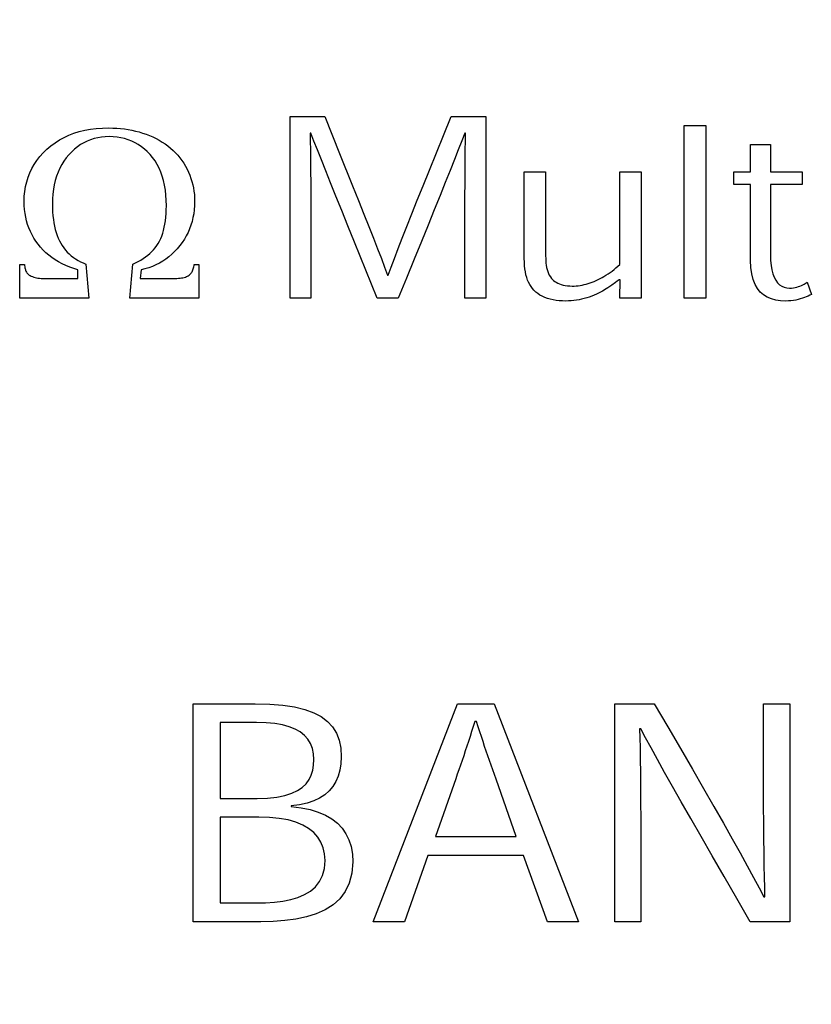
# Model space of a CAD drawing. Header units: inches. Extents: x 0.2 to 16.8, y 0.1 to 10.8.
# Tile 16 of 59: x 5.665 to 5.883, y 7.14 to 7.412. Entities that reach past the tile are written whole.
import ezdxf

# ---------------------------------------------------------------- set-up
doc = ezdxf.new("R2010")
doc.units = ezdxf.units.IN
doc.header["$LTSCALE"] = 0.935
doc.header["$MEASUREMENT"] = 0
doc.layers.get('0').update_dxf_attribs({"linetype": 'CONTINUOUS'})
doc.layers.add('DIMENSIONS', color=7, linetype='CONTINUOUS')
doc.styles.get("Standard").update_dxf_attribs({"font": 'txt', "width": 0.8})
doc.dimstyles.new('DIMSTYLE_1', dxfattribs={"dimtxt": 0.125, "dimasz": 0.18, "dimexe": 0.18, "dimexo": 0.0625, "dimgap": 0.09, "dimtad": 0, "dimtih": 1, "dimtoh": 1, "dimdec": 3, "dimzin": 4, "dimdsep": 46, "dimtxsty": 'STANDARD', "dimblk": '_FILLED', "dimblk1": '_FILLED', "dimblk2": '_FILLED', "dimcen": 0.09, "dimadec": 0, "dimazin": 0, "dimtp": 0.001, "dimtm": 0.001, "dimtfac": 1, "dimtdec": 3, "dimtofl": 0, "dimtmove": 0, "dimatfit": 3, "dimldrblk": '_FILLED', "dimfxl": 1, "dimtolj": 1, "dimtzin": 4, "dimarcsym": 0})

# ---------------------------------------------------------------- blocks, each defined once
blk = doc.blocks.new('*D16')
at = {"layer": 'DIMENSIONS', "color": 2, "linetype": 'CONTINUOUS'}
for p, q in [((4.93152, 2.99112), (4.72967, 2.8762)), ((5.78846, 2.99112), (4.93152, 2.99112)), ((4.72967, 2.8762), (4.45873, 2.8762))]:
    blk.add_line(p, q, dxfattribs=at)
at = {"layer": 'DIMENSIONS', "color": 2, "linetype": 'CONTINUOUS', "width": 0.8}
for s, p in [('[', (3.59623, 2.8137)), (']', (4.29623, 2.8137)), ('4.943', (2.97123, 2.8137)), ('125.55', (3.69623, 2.8137))]:
    blk.add_text(s, height=0.125, dxfattribs=at).set_placement(p)
blk = doc.blocks.new('_FILLED')
at = {"color": 0, "linetype": 'BYBLOCK'}
blk.add_solid([(0, 0), (-1, 0.1736), (-1, -0.1736)], dxfattribs=at)

msp = doc.modelspace()

# ---------------------------------------------------------------- linework, layer by layer
at = {"color": 7, "linetype": 'CONTINUOUS'}
for p, q in [((5.73925, 7.3347), (5.73925, 7.38484)), ((5.73925, 7.38484), (5.74882, 7.38484)), ((5.74882, 7.38484), (5.75292, 7.37463)), ((5.7816, 7.37961), (5.78372, 7.38484)), ((5.78372, 7.38484), (5.79327, 7.38484)), ((5.79327, 7.38484), (5.79327, 7.3347)), ((5.68251, 7.38104), (5.68409, 7.38132)), ((5.68409, 7.38132), (5.68573, 7.38153)), ((5.68573, 7.38153), (5.68743, 7.38165)), ((5.68743, 7.38165), (5.6892, 7.38169)), ((5.6892, 7.38169), (5.69029, 7.38167)), ((5.69029, 7.38167), (5.69137, 7.38162)), ((5.69137, 7.38162), (5.69243, 7.38153)), ((5.69243, 7.38153), (5.69348, 7.38141)), ((5.69348, 7.38141), (5.69452, 7.38125)), ((5.69452, 7.38125), (5.69554, 7.38106)), ((5.84805, 7.3347), (5.84805, 7.38235)), ((5.84805, 7.38235), (5.85412, 7.38235)), ((5.85412, 7.38235), (5.85412, 7.3347)), ((5.67554, 7.37839), (5.67681, 7.37908)), ((5.67681, 7.37908), (5.67815, 7.37969)), ((5.67815, 7.37969), (5.67954, 7.38022)), ((5.67954, 7.38022), (5.68099, 7.38067)), ((5.68099, 7.38067), (5.68251, 7.38104)), ((5.68511, 7.37874), (5.68414, 7.37843)), ((5.6861, 7.37899), (5.68511, 7.37874)), ((5.68713, 7.37916), (5.6861, 7.37899)), ((5.68818, 7.37927), (5.68713, 7.37916)), ((5.68927, 7.3793), (5.68818, 7.37927)), ((5.69039, 7.37927), (5.68927, 7.3793)), ((5.69147, 7.37916), (5.69039, 7.37927)), ((5.69253, 7.37899), (5.69147, 7.37916)), ((5.69355, 7.37875), (5.69253, 7.37899)), ((5.69454, 7.37844), (5.69355, 7.37875)), ((5.6955, 7.37807), (5.69454, 7.37844)), ((5.69554, 7.38106), (5.69654, 7.38084)), ((5.69654, 7.38084), (5.69753, 7.38058)), ((5.69753, 7.38058), (5.69851, 7.38029)), ((5.69851, 7.38029), (5.69947, 7.37996)), ((5.69947, 7.37996), (5.70041, 7.3796)), ((5.70041, 7.3796), (5.70135, 7.3792)), ((5.70135, 7.3792), (5.70225, 7.37877)), ((5.70225, 7.37877), (5.70312, 7.3783)), ((5.74475, 7.38024), (5.74481, 7.37807)), ((5.74501, 7.38024), (5.74475, 7.38024)), ((5.74584, 7.37808), (5.74501, 7.38024)), ((5.77774, 7.37007), (5.7816, 7.37961)), ((5.78748, 7.38024), (5.78665, 7.37809)), ((5.78772, 7.38024), (5.78748, 7.38024)), ((5.78768, 7.37807), (5.78772, 7.38024)), ((5.67109, 7.37483), (5.6721, 7.37582)), ((5.6721, 7.37582), (5.67319, 7.37676)), ((5.67319, 7.37676), (5.67433, 7.37761)), ((5.67433, 7.37761), (5.67554, 7.37839)), ((5.67971, 7.37583), (5.67892, 7.3751)), ((5.68054, 7.37649), (5.67971, 7.37583)), ((5.6814, 7.37708), (5.68054, 7.37649)), ((5.68228, 7.3776), (5.6814, 7.37708)), ((5.68319, 7.37805), (5.68228, 7.3776)), ((5.68414, 7.37843), (5.68319, 7.37805)), ((5.69642, 7.37762), (5.6955, 7.37807)), ((5.69732, 7.37711), (5.69642, 7.37762)), ((5.69818, 7.37652), (5.69732, 7.37711)), ((5.69901, 7.37587), (5.69818, 7.37652)), ((5.69981, 7.37515), (5.69901, 7.37587)), ((5.70312, 7.3783), (5.70395, 7.37781)), ((5.70395, 7.37781), (5.70475, 7.37728)), ((5.70475, 7.37728), (5.70552, 7.37672)), ((5.70552, 7.37672), (5.70625, 7.37613)), ((5.70625, 7.37613), (5.70694, 7.37551)), ((5.74481, 7.37807), (5.74485, 7.37562)), ((5.74681, 7.37563), (5.74584, 7.37808)), ((5.78665, 7.37809), (5.78571, 7.37566)), ((5.78764, 7.37562), (5.78768, 7.37807)), ((5.86643, 7.36956), (5.86643, 7.37715)), ((5.86643, 7.37715), (5.87193, 7.37715)), ((5.87193, 7.37715), (5.87193, 7.36956)), ((5.66934, 7.37272), (5.67017, 7.37379)), ((5.67017, 7.37379), (5.67109, 7.37483)), ((5.67742, 7.37344), (5.67676, 7.37253)), ((5.67815, 7.3743), (5.67742, 7.37344)), ((5.67892, 7.3751), (5.67815, 7.3743)), ((5.70057, 7.37436), (5.69981, 7.37515)), ((5.70129, 7.37351), (5.70057, 7.37436)), ((5.70195, 7.3726), (5.70129, 7.37351)), ((5.70694, 7.37551), (5.7076, 7.37486)), ((5.7076, 7.37486), (5.70822, 7.37417)), ((5.70822, 7.37417), (5.70881, 7.37346)), ((5.70881, 7.37346), (5.70936, 7.37271)), ((5.74485, 7.37562), (5.74489, 7.37286)), ((5.7479, 7.37288), (5.74681, 7.37563)), ((5.75292, 7.37463), (5.75653, 7.36568)), ((5.78571, 7.37566), (5.78464, 7.37294)), ((5.78761, 7.37286), (5.78764, 7.37562)), ((5.66737, 7.36929), (5.66794, 7.37047)), ((5.66794, 7.37047), (5.66859, 7.37162)), ((5.66859, 7.37162), (5.66934, 7.37272)), ((5.67562, 7.37056), (5.67515, 7.3695)), ((5.67616, 7.37157), (5.67562, 7.37056)), ((5.67676, 7.37253), (5.67616, 7.37157)), ((5.70254, 7.37163), (5.70195, 7.3726)), ((5.70307, 7.3706), (5.70254, 7.37163)), ((5.70354, 7.36951), (5.70307, 7.3706)), ((5.70936, 7.37271), (5.70988, 7.37193)), ((5.70988, 7.37193), (5.71036, 7.37113)), ((5.71036, 7.37113), (5.71079, 7.37031)), ((5.71079, 7.37031), (5.71119, 7.36948)), ((5.74489, 7.37286), (5.74492, 7.36982)), ((5.74911, 7.36984), (5.7479, 7.37288)), ((5.78464, 7.37294), (5.78344, 7.36993)), ((5.78759, 7.36982), (5.78761, 7.37286)), ((5.66649, 7.36682), (5.66688, 7.36807)), ((5.66688, 7.36807), (5.66737, 7.36929)), ((5.67474, 7.36839), (5.67439, 7.36723)), ((5.67515, 7.3695), (5.67474, 7.36839)), ((5.70394, 7.36836), (5.70354, 7.36951)), ((5.70429, 7.36715), (5.70394, 7.36836)), ((5.71119, 7.36948), (5.71154, 7.36864)), ((5.71154, 7.36864), (5.71186, 7.36778)), ((5.71186, 7.36778), (5.71213, 7.36691)), ((5.74492, 7.36982), (5.74495, 7.36648)), ((5.75045, 7.3665), (5.74911, 7.36984)), ((5.776, 7.36575), (5.77774, 7.37007)), ((5.78344, 7.36993), (5.78212, 7.36662)), ((5.78757, 7.36647), (5.78759, 7.36982)), ((5.80393, 7.34562), (5.80393, 7.36956)), ((5.80393, 7.36956), (5.80981, 7.36956)), ((5.80981, 7.36956), (5.80981, 7.34706)), ((5.83033, 7.34402), (5.83033, 7.36956)), ((5.83033, 7.36956), (5.83621, 7.36956)), ((5.83621, 7.36956), (5.83621, 7.3347)), ((5.86177, 7.3661), (5.86177, 7.36956)), ((5.86177, 7.36956), (5.86643, 7.36956)), ((5.87193, 7.36956), (5.88071, 7.36956)), ((5.88071, 7.36956), (5.88071, 7.3661)), ((5.66596, 7.36419), (5.66618, 7.36552)), ((5.66618, 7.36552), (5.66649, 7.36682)), ((5.67411, 7.36602), (5.67388, 7.36476)), ((5.67439, 7.36723), (5.67411, 7.36602)), ((5.70457, 7.36588), (5.70429, 7.36715)), ((5.70479, 7.36455), (5.70457, 7.36588)), ((5.71213, 7.36691), (5.71236, 7.36603)), ((5.71236, 7.36603), (5.71255, 7.36513)), ((5.71255, 7.36513), (5.71269, 7.36422)), ((5.74495, 7.36648), (5.74497, 7.36284)), ((5.75192, 7.36286), (5.75045, 7.3665)), ((5.75653, 7.36568), (5.75815, 7.36165)), ((5.77438, 7.36172), (5.776, 7.36575)), ((5.78212, 7.36662), (5.78066, 7.36301)), ((5.78755, 7.36283), (5.78757, 7.36647)), ((5.86643, 7.3661), (5.86177, 7.3661)), ((5.86643, 7.34511), (5.86643, 7.3661)), ((5.87193, 7.3661), (5.87193, 7.34667)), ((5.88071, 7.3661), (5.87193, 7.3661)), ((5.66579, 7.36142), (5.66583, 7.36282)), ((5.66583, 7.36282), (5.66596, 7.36419)), ((5.67373, 7.36345), (5.67363, 7.36209)), ((5.67388, 7.36476), (5.67373, 7.36345)), ((5.70494, 7.36316), (5.70479, 7.36455)), ((5.70504, 7.36172), (5.70494, 7.36316)), ((5.71269, 7.36422), (5.7128, 7.3633)), ((5.7128, 7.3633), (5.71286, 7.36237)), ((5.71286, 7.36237), (5.71288, 7.36142)), ((5.74497, 7.36284), (5.74498, 7.35891)), ((5.75351, 7.35892), (5.75192, 7.36286)), ((5.78066, 7.36301), (5.77908, 7.35909)), ((5.78754, 7.3589), (5.78755, 7.36283)), ((5.66581, 7.36029), (5.66579, 7.36142)), ((5.6659, 7.3592), (5.66581, 7.36029)), ((5.67363, 7.36209), (5.6736, 7.36069)), ((5.6736, 7.36069), (5.67362, 7.35957)), ((5.67362, 7.35957), (5.67366, 7.3585)), ((5.70507, 7.36021), (5.70504, 7.36172)), ((5.70505, 7.35912), (5.70507, 7.36021)), ((5.71285, 7.36026), (5.71277, 7.35913)), ((5.71288, 7.36142), (5.71285, 7.36026)), ((5.75815, 7.36165), (5.75965, 7.35791)), ((5.77288, 7.35797), (5.77438, 7.36172)), ((5.66603, 7.35812), (5.6659, 7.3592)), ((5.66622, 7.35707), (5.66603, 7.35812)), ((5.66646, 7.35605), (5.66622, 7.35707)), ((5.67366, 7.3585), (5.67374, 7.35746)), ((5.67374, 7.35746), (5.67386, 7.35646)), ((5.70482, 7.35608), (5.70493, 7.35705)), ((5.70493, 7.35705), (5.70501, 7.35806)), ((5.70501, 7.35806), (5.70505, 7.35912)), ((5.71243, 7.35694), (5.71217, 7.35589)), ((5.71263, 7.35802), (5.71243, 7.35694)), ((5.71277, 7.35913), (5.71263, 7.35802)), ((5.74498, 7.35891), (5.74499, 7.35467)), ((5.75522, 7.35468), (5.75351, 7.35892)), ((5.75965, 7.35791), (5.76102, 7.35445)), ((5.7715, 7.35451), (5.77288, 7.35797)), ((5.77908, 7.35909), (5.77736, 7.35486)), ((5.78753, 7.35466), (5.78754, 7.3589)), ((5.66676, 7.35505), (5.66646, 7.35605)), ((5.66711, 7.35408), (5.66676, 7.35505)), ((5.66751, 7.35313), (5.66711, 7.35408)), ((5.67386, 7.35646), (5.674, 7.35551)), ((5.674, 7.35551), (5.67418, 7.35458)), ((5.67418, 7.35458), (5.67438, 7.3537)), ((5.7043, 7.35342), (5.7045, 7.35427)), ((5.7045, 7.35427), (5.70468, 7.35515)), ((5.70468, 7.35515), (5.70482, 7.35608)), ((5.71186, 7.35485), (5.71149, 7.35385)), ((5.71217, 7.35589), (5.71186, 7.35485)), ((5.74499, 7.35467), (5.745, 7.35013)), ((5.75706, 7.35014), (5.75522, 7.35468)), ((5.76102, 7.35445), (5.76228, 7.35126)), ((5.77024, 7.35131), (5.7715, 7.35451)), ((5.77736, 7.35486), (5.7755, 7.35031)), ((5.78752, 7.34528), (5.78753, 7.35466)), ((5.66797, 7.35221), (5.66751, 7.35313)), ((5.66848, 7.35131), (5.66797, 7.35221)), ((5.66905, 7.35044), (5.66848, 7.35131)), ((5.67438, 7.3537), (5.67462, 7.35286)), ((5.67462, 7.35286), (5.67489, 7.35205)), ((5.67489, 7.35205), (5.6752, 7.35128)), ((5.6752, 7.35128), (5.67553, 7.35055)), ((5.7035, 7.35114), (5.7038, 7.35186)), ((5.7038, 7.35186), (5.70406, 7.35262)), ((5.70406, 7.35262), (5.7043, 7.35342)), ((5.71058, 7.35191), (5.71004, 7.35098)), ((5.71106, 7.35287), (5.71058, 7.35191)), ((5.71149, 7.35385), (5.71106, 7.35287)), ((5.76228, 7.35126), (5.76342, 7.34834)), ((5.7691, 7.34837), (5.77024, 7.35131)), ((5.66967, 7.34959), (5.66905, 7.35044)), ((5.67034, 7.34877), (5.66967, 7.34959)), ((5.67105, 7.348), (5.67034, 7.34877)), ((5.67553, 7.35055), (5.6759, 7.34986)), ((5.6759, 7.34986), (5.6763, 7.34921)), ((5.6763, 7.34921), (5.67673, 7.34858)), ((5.67673, 7.34858), (5.6772, 7.34799)), ((5.70153, 7.34809), (5.70199, 7.34864)), ((5.70199, 7.34864), (5.70242, 7.34922)), ((5.70242, 7.34922), (5.70281, 7.34983)), ((5.70281, 7.34983), (5.70317, 7.35046)), ((5.70317, 7.35046), (5.7035, 7.35114)), ((5.70878, 7.3492), (5.70809, 7.34836)), ((5.70944, 7.35008), (5.70878, 7.3492)), ((5.71004, 7.35098), (5.70944, 7.35008)), ((5.745, 7.35013), (5.74501, 7.34015)), ((5.76333, 7.3347), (5.75706, 7.35014)), ((5.7755, 7.35031), (5.77351, 7.34544)), ((5.67181, 7.34726), (5.67105, 7.348)), ((5.67261, 7.34657), (5.67181, 7.34726)), ((5.67346, 7.34592), (5.67261, 7.34657)), ((5.67436, 7.34531), (5.67346, 7.34592)), ((5.6772, 7.34799), (5.6777, 7.34743)), ((5.6777, 7.34743), (5.67823, 7.3469)), ((5.67823, 7.3469), (5.67879, 7.34641)), ((5.67879, 7.34641), (5.67939, 7.34595)), ((5.67939, 7.34595), (5.68001, 7.34552)), ((5.69869, 7.34565), (5.69933, 7.34609)), ((5.69933, 7.34609), (5.69993, 7.34656)), ((5.69993, 7.34656), (5.7005, 7.34704)), ((5.7005, 7.34704), (5.70103, 7.34755)), ((5.70103, 7.34755), (5.70153, 7.34809)), ((5.70578, 7.34614), (5.70494, 7.34551)), ((5.70658, 7.34683), (5.70578, 7.34614)), ((5.70735, 7.34757), (5.70658, 7.34683)), ((5.70809, 7.34836), (5.70735, 7.34757)), ((5.76342, 7.34834), (5.76445, 7.34567)), ((5.76807, 7.34569), (5.7691, 7.34837)), ((5.80981, 7.34706), (5.80982, 7.34638)), ((5.80982, 7.34638), (5.80984, 7.3457)), ((5.87193, 7.34667), (5.87197, 7.34514)), ((5.6646, 7.3347), (5.6646, 7.34404)), ((5.6646, 7.34404), (5.6659, 7.34404)), ((5.6659, 7.34404), (5.66592, 7.34371)), ((5.66592, 7.34371), (5.66595, 7.3434)), ((5.66595, 7.3434), (5.666, 7.34311)), ((5.666, 7.34311), (5.66605, 7.34283)), ((5.67529, 7.34474), (5.67436, 7.34531)), ((5.67628, 7.34421), (5.67529, 7.34474)), ((5.67731, 7.34372), (5.67628, 7.34421)), ((5.67838, 7.34327), (5.67731, 7.34372)), ((5.6795, 7.34287), (5.67838, 7.34327)), ((5.68001, 7.34552), (5.68067, 7.34513)), ((5.68067, 7.34513), (5.68137, 7.34476)), ((5.68137, 7.34476), (5.68209, 7.34443)), ((5.68209, 7.34443), (5.68285, 7.34413)), ((5.68285, 7.34413), (5.68369, 7.3347)), ((5.69498, 7.3347), (5.69578, 7.34413)), ((5.69578, 7.34413), (5.69656, 7.34448)), ((5.69656, 7.34448), (5.69731, 7.34485)), ((5.69731, 7.34485), (5.69802, 7.34524)), ((5.69802, 7.34524), (5.69869, 7.34565)), ((5.70123, 7.34348), (5.70022, 7.3431)), ((5.70221, 7.34391), (5.70123, 7.34348)), ((5.70316, 7.34439), (5.70221, 7.34391)), ((5.70407, 7.34492), (5.70316, 7.34439)), ((5.70494, 7.34551), (5.70407, 7.34492)), ((5.71261, 7.34308), (5.71268, 7.34338)), ((5.71268, 7.34338), (5.71273, 7.3437)), ((5.71273, 7.3437), (5.71277, 7.34404)), ((5.71277, 7.34404), (5.71407, 7.34404)), ((5.71407, 7.34404), (5.71407, 7.3347)), ((5.76445, 7.34567), (5.76536, 7.34325)), ((5.76536, 7.34325), (5.76616, 7.34107)), ((5.76635, 7.34107), (5.76715, 7.34326)), ((5.76715, 7.34326), (5.76807, 7.34569)), ((5.77351, 7.34544), (5.77138, 7.34024)), ((5.78751, 7.3347), (5.78752, 7.34528)), ((5.80395, 7.34462), (5.80393, 7.34562)), ((5.80401, 7.34367), (5.80395, 7.34462)), ((5.8041, 7.34278), (5.80401, 7.34367)), ((5.80984, 7.3457), (5.80987, 7.34505)), ((5.80987, 7.34505), (5.80992, 7.34441)), ((5.80992, 7.34441), (5.81, 7.34378)), ((5.81, 7.34378), (5.81011, 7.34318)), ((5.81011, 7.34318), (5.81024, 7.3426)), ((5.82926, 7.34307), (5.8298, 7.34354)), ((5.8298, 7.34354), (5.83033, 7.34402)), ((5.86651, 7.34314), (5.86643, 7.34511)), ((5.86675, 7.34138), (5.86651, 7.34314)), ((5.87197, 7.34514), (5.8721, 7.34376)), ((5.8721, 7.34376), (5.87232, 7.34252)), ((5.66605, 7.34283), (5.66612, 7.34258)), ((5.66612, 7.34258), (5.66621, 7.34234)), ((5.66621, 7.34234), (5.6663, 7.34212)), ((5.6663, 7.34212), (5.6664, 7.34192)), ((5.6664, 7.34192), (5.66652, 7.34173)), ((5.66652, 7.34173), (5.66665, 7.34157)), ((5.66665, 7.34157), (5.66679, 7.34142)), ((5.66679, 7.34142), (5.66694, 7.34129)), ((5.66694, 7.34129), (5.6672, 7.3411)), ((5.6672, 7.3411), (5.66748, 7.34094)), ((5.66748, 7.34094), (5.66777, 7.34078)), ((5.66777, 7.34078), (5.66809, 7.34065)), ((5.66809, 7.34065), (5.66844, 7.34052)), ((5.66844, 7.34052), (5.6688, 7.34042)), ((5.6688, 7.34042), (5.66918, 7.34033)), ((5.68066, 7.3425), (5.6795, 7.34287)), ((5.68066, 7.34013), (5.68066, 7.3425)), ((5.69809, 7.3425), (5.69782, 7.34013)), ((5.69917, 7.34278), (5.69809, 7.3425)), ((5.70022, 7.3431), (5.69917, 7.34278)), ((5.70966, 7.34036), (5.71001, 7.34044)), ((5.71001, 7.34044), (5.71033, 7.34054)), ((5.71033, 7.34054), (5.71062, 7.34065)), ((5.71062, 7.34065), (5.71089, 7.34077)), ((5.71089, 7.34077), (5.71113, 7.34091)), ((5.71113, 7.34091), (5.71135, 7.34106)), ((5.71135, 7.34106), (5.71154, 7.34122)), ((5.71154, 7.34122), (5.71173, 7.3414)), ((5.71173, 7.3414), (5.71189, 7.34159)), ((5.71189, 7.34159), (5.71205, 7.3418)), ((5.71205, 7.3418), (5.71219, 7.34202)), ((5.71219, 7.34202), (5.71231, 7.34226)), ((5.71231, 7.34226), (5.71243, 7.34252)), ((5.71243, 7.34252), (5.71252, 7.34279)), ((5.71252, 7.34279), (5.71261, 7.34308)), ((5.76616, 7.34107), (5.76635, 7.34107)), ((5.80423, 7.34194), (5.8041, 7.34278)), ((5.8044, 7.34115), (5.80423, 7.34194)), ((5.80461, 7.34042), (5.8044, 7.34115)), ((5.80485, 7.33972), (5.80461, 7.34042)), ((5.81024, 7.3426), (5.81041, 7.34205)), ((5.81041, 7.34205), (5.81061, 7.34153)), ((5.81061, 7.34153), (5.81085, 7.34103)), ((5.81085, 7.34103), (5.81114, 7.34057)), ((5.81114, 7.34057), (5.81147, 7.34014)), ((5.82487, 7.3401), (5.82541, 7.34039)), ((5.82541, 7.34039), (5.82595, 7.34071)), ((5.82595, 7.34071), (5.8265, 7.34105)), ((5.8265, 7.34105), (5.82706, 7.34142)), ((5.82706, 7.34142), (5.82761, 7.3418)), ((5.82761, 7.3418), (5.82817, 7.3422)), ((5.82817, 7.3422), (5.82872, 7.34263)), ((5.82872, 7.34263), (5.82926, 7.34307)), ((5.86714, 7.33984), (5.86675, 7.34138)), ((5.87232, 7.34252), (5.8726, 7.34143)), ((5.8726, 7.34143), (5.87296, 7.34048)), ((5.87296, 7.34048), (5.8734, 7.33966)), ((5.66918, 7.34033), (5.66959, 7.34026)), ((5.66959, 7.34026), (5.67002, 7.3402)), ((5.67002, 7.3402), (5.67047, 7.34016)), ((5.67047, 7.34016), (5.67094, 7.34014)), ((5.67094, 7.34014), (5.67143, 7.34013)), ((5.67143, 7.34013), (5.68066, 7.34013)), ((5.69782, 7.34013), (5.70702, 7.34013)), ((5.70702, 7.34013), (5.70753, 7.34014)), ((5.70753, 7.34014), (5.70801, 7.34016)), ((5.70801, 7.34016), (5.70846, 7.34019)), ((5.70846, 7.34019), (5.70889, 7.34023)), ((5.70889, 7.34023), (5.70929, 7.34029)), ((5.70929, 7.34029), (5.70966, 7.34036)), ((5.74501, 7.34015), (5.74501, 7.3347)), ((5.77138, 7.34024), (5.76911, 7.3347)), ((5.80513, 7.33908), (5.80485, 7.33972)), ((5.80545, 7.33847), (5.80513, 7.33908)), ((5.8058, 7.33791), (5.80545, 7.33847)), ((5.80619, 7.33738), (5.8058, 7.33791)), ((5.81147, 7.34014), (5.81174, 7.33986)), ((5.81174, 7.33986), (5.81204, 7.33959)), ((5.81204, 7.33959), (5.81238, 7.33933)), ((5.81238, 7.33933), (5.81275, 7.33909)), ((5.81275, 7.33909), (5.81317, 7.33887)), ((5.81317, 7.33887), (5.81362, 7.33867)), ((5.81362, 7.33867), (5.81411, 7.33849)), ((5.81411, 7.33849), (5.81464, 7.33834)), ((5.81464, 7.33834), (5.81522, 7.33822)), ((5.81522, 7.33822), (5.81584, 7.33812)), ((5.81584, 7.33812), (5.8165, 7.33807)), ((5.8165, 7.33807), (5.8172, 7.33805)), ((5.8172, 7.33805), (5.81773, 7.33806)), ((5.81773, 7.33806), (5.81826, 7.33809)), ((5.81826, 7.33809), (5.8188, 7.33815)), ((5.8188, 7.33815), (5.81935, 7.33823)), ((5.81935, 7.33823), (5.8199, 7.33833)), ((5.8199, 7.33833), (5.82046, 7.33845)), ((5.82046, 7.33845), (5.82102, 7.33859)), ((5.82102, 7.33859), (5.82159, 7.33875)), ((5.82159, 7.33875), (5.82215, 7.33893)), ((5.82215, 7.33893), (5.82271, 7.33913)), ((5.82271, 7.33913), (5.82327, 7.33934)), ((5.82327, 7.33934), (5.82383, 7.33958)), ((5.82383, 7.33958), (5.82434, 7.33983)), ((5.82434, 7.33983), (5.82487, 7.3401)), ((5.82757, 7.33794), (5.82705, 7.3376)), ((5.82808, 7.33829), (5.82757, 7.33794)), ((5.82911, 7.33901), (5.82808, 7.33829)), ((5.82963, 7.33939), (5.82911, 7.33901)), ((5.83016, 7.33977), (5.82963, 7.33939)), ((5.83043, 7.33977), (5.83016, 7.33977)), ((5.83033, 7.3347), (5.83043, 7.33977)), ((5.86767, 7.3385), (5.86714, 7.33984)), ((5.86833, 7.33735), (5.86767, 7.3385)), ((5.8734, 7.33966), (5.87389, 7.33898)), ((5.87389, 7.33898), (5.87445, 7.33843)), ((5.87445, 7.33843), (5.87507, 7.33801)), ((5.87507, 7.33801), (5.87574, 7.33771)), ((5.87574, 7.33771), (5.87646, 7.33753)), ((5.87873, 7.33763), (5.8792, 7.33775)), ((5.8792, 7.33775), (5.87964, 7.33789)), ((5.87964, 7.33789), (5.88007, 7.33804)), ((5.88007, 7.33804), (5.88047, 7.33821)), ((5.88047, 7.33821), (5.88085, 7.33839)), ((5.88085, 7.33839), (5.8812, 7.33858)), ((5.8812, 7.33858), (5.88153, 7.33876)), ((5.88153, 7.33876), (5.88183, 7.33894)), ((5.88183, 7.33894), (5.8821, 7.33911)), ((5.8821, 7.33911), (5.88322, 7.33571)), ((5.80661, 7.33688), (5.80619, 7.33738)), ((5.80711, 7.3364), (5.80661, 7.33688)), ((5.80765, 7.33596), (5.80711, 7.3364)), ((5.80825, 7.33557), (5.80765, 7.33596)), ((5.80889, 7.33522), (5.80825, 7.33557)), ((5.80958, 7.33491), (5.80889, 7.33522)), ((5.82186, 7.33502), (5.82118, 7.3348)), ((5.82255, 7.33527), (5.82186, 7.33502)), ((5.82322, 7.33553), (5.82255, 7.33527)), ((5.82388, 7.33582), (5.82322, 7.33553)), ((5.82443, 7.33608), (5.82388, 7.33582)), ((5.82497, 7.33636), (5.82443, 7.33608)), ((5.8255, 7.33665), (5.82497, 7.33636)), ((5.82654, 7.33727), (5.8255, 7.33665)), ((5.82705, 7.3376), (5.82654, 7.33727)), ((5.86912, 7.33638), (5.86833, 7.33735)), ((5.87004, 7.33559), (5.86912, 7.33638)), ((5.87106, 7.33497), (5.87004, 7.33559)), ((5.87219, 7.33449), (5.87106, 7.33497)), ((5.87646, 7.33753), (5.87722, 7.33747)), ((5.87722, 7.33747), (5.87774, 7.33749)), ((5.87774, 7.33749), (5.87825, 7.33755)), ((5.87825, 7.33755), (5.87873, 7.33763)), ((5.88182, 7.33508), (5.88129, 7.33488)), ((5.88231, 7.33529), (5.88182, 7.33508)), ((5.88278, 7.3355), (5.88231, 7.33529)), ((5.88322, 7.33571), (5.88278, 7.3355)), ((5.68369, 7.3347), (5.6646, 7.3347)), ((5.71407, 7.3347), (5.69498, 7.3347)), ((5.74501, 7.3347), (5.73925, 7.3347)), ((5.76911, 7.3347), (5.76333, 7.3347)), ((5.79327, 7.3347), (5.78751, 7.3347)), ((5.81031, 7.33464), (5.80958, 7.33491)), ((5.81108, 7.33442), (5.81031, 7.33464)), ((5.81188, 7.33424), (5.81108, 7.33442)), ((5.81273, 7.3341), (5.81188, 7.33424)), ((5.8136, 7.334), (5.81273, 7.3341)), ((5.81451, 7.33394), (5.8136, 7.334)), ((5.81544, 7.33392), (5.81451, 7.33394)), ((5.81617, 7.33393), (5.81544, 7.33392)), ((5.8169, 7.33398), (5.81617, 7.33393)), ((5.81763, 7.33405), (5.8169, 7.33398)), ((5.81835, 7.33415), (5.81763, 7.33405)), ((5.81907, 7.33427), (5.81835, 7.33415)), ((5.81978, 7.33442), (5.81907, 7.33427)), ((5.82048, 7.3346), (5.81978, 7.33442)), ((5.82118, 7.3348), (5.82048, 7.3346)), ((5.83621, 7.3347), (5.83033, 7.3347)), ((5.85412, 7.3347), (5.84805, 7.3347)), ((5.87342, 7.33417), (5.87219, 7.33449)), ((5.87474, 7.33398), (5.87342, 7.33417)), ((5.87614, 7.33392), (5.87474, 7.33398)), ((5.87687, 7.33394), (5.87614, 7.33392)), ((5.87758, 7.33399), (5.87687, 7.33394)), ((5.87826, 7.33408), (5.87758, 7.33399)), ((5.87892, 7.3342), (5.87826, 7.33408)), ((5.87955, 7.33434), (5.87892, 7.3342)), ((5.88016, 7.33451), (5.87955, 7.33434)), ((5.88074, 7.33469), (5.88016, 7.33451)), ((5.88129, 7.33488), (5.88074, 7.33469)), ((5.71245, 7.16261), (5.71245, 7.22277)), ((5.71245, 7.22277), (5.72958, 7.22277)), ((5.72958, 7.22277), (5.73363, 7.22268)), ((5.73363, 7.22268), (5.73726, 7.22238)), ((5.73726, 7.22238), (5.74048, 7.22189)), ((5.74048, 7.22189), (5.74332, 7.2212)), ((5.74332, 7.2212), (5.74577, 7.2203)), ((5.7622, 7.16261), (5.78551, 7.22277)), ((5.78551, 7.22277), (5.79558, 7.22277)), ((5.79558, 7.22277), (5.81894, 7.16261)), ((5.8289, 7.16261), (5.8289, 7.22277)), ((5.8289, 7.22277), (5.83985, 7.22277)), ((5.83985, 7.22277), (5.84357, 7.2164)), ((5.87, 7.21641), (5.87, 7.22277)), ((5.87, 7.22277), (5.87725, 7.22277)), ((5.87725, 7.22277), (5.87725, 7.16261)), ((5.74577, 7.2203), (5.74786, 7.2192)), ((5.74786, 7.2192), (5.74959, 7.21789)), ((5.71995, 7.21761), (5.71995, 7.19665)), ((5.72995, 7.21761), (5.71995, 7.21761)), ((5.7326, 7.21753), (5.72995, 7.21761)), ((5.73499, 7.21731), (5.7326, 7.21753)), ((5.73713, 7.21694), (5.73499, 7.21731)), ((5.73902, 7.21642), (5.73713, 7.21694)), ((5.74066, 7.21576), (5.73902, 7.21642)), ((5.74206, 7.21497), (5.74066, 7.21576)), ((5.74959, 7.21789), (5.75098, 7.21637)), ((5.75098, 7.21637), (5.75204, 7.21464)), ((5.78982, 7.21645), (5.78939, 7.21507)), ((5.79025, 7.21785), (5.78982, 7.21645)), ((5.79075, 7.21785), (5.79025, 7.21785)), ((5.79119, 7.21643), (5.79075, 7.21785)), ((5.79164, 7.21504), (5.79119, 7.21643)), ((5.8358, 7.21587), (5.83586, 7.21339)), ((5.8361, 7.21587), (5.8358, 7.21587)), ((5.83741, 7.2134), (5.8361, 7.21587)), ((5.84357, 7.2164), (5.84708, 7.21037)), ((5.87001, 7.21039), (5.87, 7.21641)), ((5.74324, 7.21403), (5.74206, 7.21497)), ((5.74418, 7.21296), (5.74324, 7.21403)), ((5.74491, 7.21176), (5.74418, 7.21296)), ((5.75204, 7.21464), (5.75279, 7.21269)), ((5.75279, 7.21269), (5.75322, 7.21053)), ((5.78896, 7.21371), (5.78852, 7.21237)), ((5.78939, 7.21507), (5.78896, 7.21371)), ((5.79209, 7.21368), (5.79164, 7.21504)), ((5.79254, 7.21233), (5.79209, 7.21368)), ((5.83586, 7.21339), (5.83592, 7.21055)), ((5.83895, 7.21057), (5.83741, 7.2134)), ((5.74542, 7.21042), (5.74491, 7.21176)), ((5.74573, 7.20896), (5.74542, 7.21042)), ((5.75322, 7.21053), (5.75337, 7.20814)), ((5.78808, 7.21104), (5.78764, 7.20972)), ((5.78852, 7.21237), (5.78808, 7.21104)), ((5.79299, 7.211), (5.79254, 7.21233)), ((5.79344, 7.20968), (5.79299, 7.211)), ((5.83592, 7.21055), (5.83597, 7.20735)), ((5.8407, 7.20738), (5.83895, 7.21057)), ((5.84708, 7.21037), (5.85037, 7.20469)), ((5.87002, 7.20472), (5.87001, 7.21039)), ((5.74583, 7.20736), (5.74573, 7.20896)), ((5.74575, 7.20584), (5.74583, 7.20736)), ((5.75337, 7.20814), (5.75328, 7.20621)), ((5.7872, 7.20841), (5.78676, 7.20712)), ((5.78764, 7.20972), (5.7872, 7.20841)), ((5.79389, 7.20838), (5.79344, 7.20968)), ((5.79615, 7.20193), (5.79389, 7.20838)), ((5.83597, 7.20735), (5.83601, 7.2038)), ((5.84268, 7.20383), (5.8407, 7.20738)), ((5.74552, 7.2044), (5.74575, 7.20584)), ((5.75328, 7.20621), (5.75301, 7.20442)), ((5.78588, 7.20456), (5.78544, 7.2033)), ((5.78676, 7.20712), (5.78588, 7.20456)), ((5.85037, 7.20469), (5.85344, 7.19937)), ((5.87003, 7.1994), (5.87002, 7.20472)), ((5.74368, 7.20067), (5.7445, 7.20181)), ((5.7445, 7.20181), (5.74511, 7.20305)), ((5.74511, 7.20305), (5.74552, 7.2044)), ((5.75256, 7.20277), (5.75192, 7.20127)), ((5.75301, 7.20442), (5.75256, 7.20277)), ((5.785, 7.20203), (5.77944, 7.18614)), ((5.78544, 7.2033), (5.785, 7.20203)), ((5.80165, 7.18614), (5.79615, 7.20193)), ((5.83601, 7.2038), (5.83604, 7.19989)), ((5.84487, 7.19993), (5.84268, 7.20383)), ((5.74129, 7.19878), (5.74261, 7.19966)), ((5.74261, 7.19966), (5.74368, 7.20067)), ((5.75109, 7.19991), (5.75006, 7.1987)), ((5.75192, 7.20127), (5.75109, 7.19991)), ((5.83604, 7.19989), (5.83607, 7.19562)), ((5.84729, 7.19567), (5.84487, 7.19993)), ((5.85344, 7.19937), (5.85629, 7.19439)), ((5.87005, 7.19443), (5.87003, 7.1994)), ((5.71995, 7.19665), (5.73011, 7.19665)), ((5.73011, 7.19665), (5.73302, 7.19674)), ((5.73302, 7.19674), (5.73557, 7.19701)), ((5.73557, 7.19701), (5.73779, 7.19744)), ((5.73779, 7.19744), (5.73969, 7.19804)), ((5.73969, 7.19804), (5.74129, 7.19878)), ((5.74741, 7.19672), (5.74577, 7.19596)), ((5.74884, 7.19763), (5.74741, 7.19672)), ((5.75006, 7.1987), (5.74884, 7.19763)), ((5.74186, 7.1949), (5.73958, 7.1946)), ((5.73958, 7.1946), (5.73958, 7.19436)), ((5.73958, 7.19436), (5.74231, 7.19404)), ((5.74393, 7.19535), (5.74186, 7.1949)), ((5.74231, 7.19404), (5.7448, 7.19355)), ((5.74577, 7.19596), (5.74393, 7.19535)), ((5.83607, 7.19562), (5.8361, 7.191)), ((5.84992, 7.19105), (5.84729, 7.19567)), ((5.85629, 7.19439), (5.85892, 7.18977)), ((5.87008, 7.18981), (5.87005, 7.19443)), ((5.71995, 7.19149), (5.71995, 7.16777)), ((5.73065, 7.19149), (5.71995, 7.19149)), ((5.73359, 7.1914), (5.73065, 7.19149)), ((5.73626, 7.19112), (5.73359, 7.1914)), ((5.73868, 7.19068), (5.73626, 7.19112)), ((5.7448, 7.19355), (5.74704, 7.19287)), ((5.74704, 7.19287), (5.74905, 7.19202)), ((5.74905, 7.19202), (5.75081, 7.191)), ((5.75081, 7.191), (5.75234, 7.1898)), ((5.8361, 7.191), (5.83612, 7.18603)), ((5.85277, 7.18608), (5.84992, 7.19105)), ((5.74083, 7.19006), (5.73868, 7.19068)), ((5.74273, 7.18927), (5.74083, 7.19006)), ((5.74437, 7.18832), (5.74273, 7.18927)), ((5.74576, 7.18722), (5.74437, 7.18832)), ((5.75234, 7.1898), (5.75363, 7.18843)), ((5.75363, 7.18843), (5.75469, 7.18689)), ((5.85892, 7.18977), (5.86134, 7.1855)), ((5.87011, 7.18554), (5.87008, 7.18981)), ((5.74689, 7.18596), (5.74576, 7.18722)), ((5.74777, 7.18456), (5.74689, 7.18596)), ((5.75469, 7.18689), (5.75551, 7.18519)), ((5.77944, 7.18614), (5.80165, 7.18614)), ((5.83612, 7.18603), (5.83613, 7.1807)), ((5.85584, 7.18074), (5.85277, 7.18608)), ((5.86134, 7.1855), (5.86353, 7.18159)), ((5.87015, 7.18163), (5.87011, 7.18554)), ((5.74839, 7.18302), (5.74777, 7.18456)), ((5.74877, 7.18133), (5.74839, 7.18302)), ((5.75551, 7.18519), (5.75609, 7.18332)), ((5.75609, 7.18332), (5.75644, 7.18128)), ((5.74889, 7.17952), (5.74877, 7.18133)), ((5.75644, 7.18128), (5.75655, 7.17909)), ((5.77731, 7.18087), (5.77081, 7.16261)), ((5.80373, 7.18087), (5.77731, 7.18087)), ((5.81031, 7.16261), (5.80373, 7.18087)), ((5.83613, 7.1807), (5.83614, 7.17502)), ((5.85913, 7.17505), (5.85584, 7.18074)), ((5.86353, 7.18159), (5.86551, 7.17803)), ((5.8702, 7.17807), (5.87015, 7.18163)), ((5.74871, 7.17729), (5.74889, 7.17952)), ((5.75655, 7.17909), (5.75631, 7.17597)), ((5.86551, 7.17803), (5.86726, 7.17483)), ((5.87026, 7.17486), (5.8702, 7.17807)), ((5.74737, 7.17367), (5.7482, 7.17535)), ((5.7482, 7.17535), (5.74871, 7.17729)), ((5.75631, 7.17597), (5.75561, 7.17325)), ((5.83614, 7.17502), (5.83614, 7.16899)), ((5.86263, 7.16901), (5.85913, 7.17505)), ((5.86726, 7.17483), (5.8688, 7.17199)), ((5.87033, 7.17201), (5.87026, 7.17486)), ((5.74487, 7.17105), (5.74625, 7.17224)), ((5.74625, 7.17224), (5.74737, 7.17367)), ((5.75561, 7.17325), (5.75448, 7.1709)), ((5.8688, 7.17199), (5.87011, 7.16951)), ((5.87041, 7.16951), (5.87033, 7.17201)), ((5.73941, 7.1687), (5.74142, 7.1693)), ((5.74142, 7.1693), (5.74325, 7.17008)), ((5.74325, 7.17008), (5.74487, 7.17105)), ((5.75448, 7.1709), (5.75297, 7.1689)), ((5.87011, 7.16951), (5.87041, 7.16951)), ((5.71995, 7.16777), (5.72999, 7.16777)), ((5.72999, 7.16777), (5.7325, 7.16782)), ((5.7325, 7.16782), (5.73492, 7.16798)), ((5.73492, 7.16798), (5.73723, 7.16827)), ((5.73723, 7.16827), (5.73941, 7.1687)), ((5.7511, 7.16723), (5.74892, 7.16586)), ((5.75297, 7.1689), (5.7511, 7.16723)), ((5.83614, 7.16899), (5.83615, 7.16261)), ((5.86635, 7.16261), (5.86263, 7.16901)), ((5.74375, 7.16392), (5.74083, 7.16331)), ((5.74645, 7.16476), (5.74375, 7.16392)), ((5.74892, 7.16586), (5.74645, 7.16476)), ((5.7312, 7.16261), (5.71245, 7.16261)), ((5.73453, 7.16268), (5.7312, 7.16261)), ((5.73775, 7.1629), (5.73453, 7.16268)), ((5.74083, 7.16331), (5.73775, 7.1629)), ((5.77081, 7.16261), (5.7622, 7.16261)), ((5.81894, 7.16261), (5.81031, 7.16261)), ((5.83615, 7.16261), (5.8289, 7.16261)), ((5.87725, 7.16261), (5.86635, 7.16261))]:
    msp.add_line(p, q, dxfattribs=at)

# ---------------------------------------------------------------- dimensions: what is measured, and where the dimension line sits
at = {"layer": 'DIMENSIONS', "color": 2, "linetype": 'CONTINUOUS'}
dim = msp.add_ordinate_dim(feature_location=(5.78846, 2.99112), offset=(-1.32973, -0.11492), dtype=0, origin=(5.85096, 7.93412), dimstyle='DIMSTYLE_1', dxfattribs=at)
dim.commit()
dim.dimension.update_dxf_attribs({"geometry": '*D16', "text_midpoint": (3.68373, 2.8762)})

doc.saveas('drawing.dxf')
